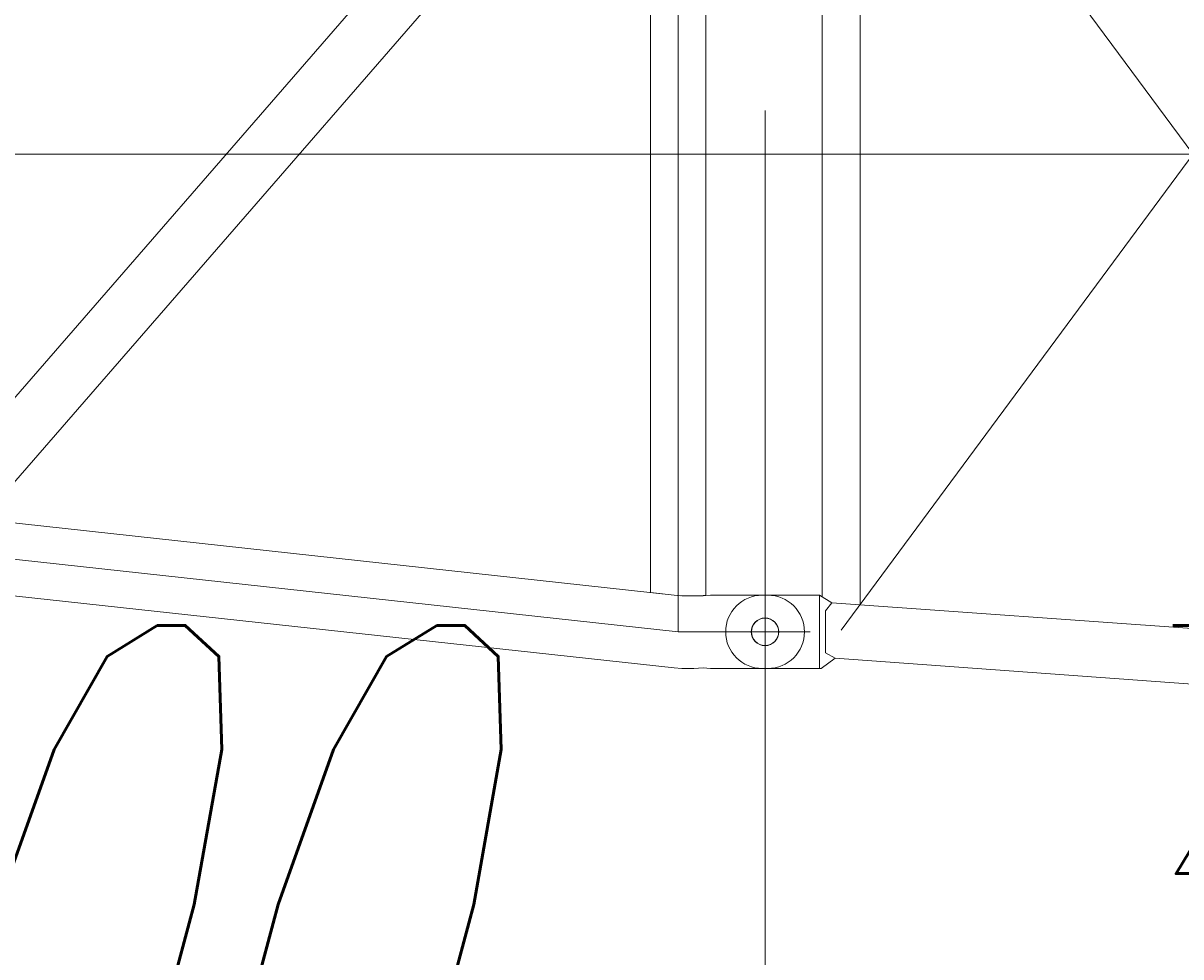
# Model space of a CAD drawing. Extents: x 8365 to 131642, y 1960 to 79602.
# Tile 98 of 121: x 81955 to 84085, y 60140 to 61859. Entities that reach past the tile are written whole.
import ezdxf
from ezdxf.enums import TextEntityAlignment as Align

# ---------------------------------------------------------------- set-up
doc = ezdxf.new("R2010")
doc.units = 0
doc.header["$LTSCALE"] = 100
doc.header["$MEASUREMENT"] = 0
doc.linetypes.add('CENTER', pattern=[50.5, 30, -9, 2.5, -9])
doc.linetypes.add('HIDDEN', pattern=[12.6, 8.4, -4.2])
doc.layers.add('1', color=7, linetype='Continuous')
doc.layers.add('11', color=7, linetype='Continuous')
doc.styles.get("Standard").update_dxf_attribs({"font": 'txt', "bigfont": 'bigfont'})
doc.dimstyles.get("Standard").update_dxf_attribs({"dimtxt": 0.18, "dimasz": 0.18, "dimexe": 0.18, "dimexo": 0.0625, "dimgap": 0.09, "dimtad": 0, "dimtih": 1, "dimtoh": 1, "dimdec": 4, "dimzin": 0, "dimdsep": 46, "dimtxsty": 'Standard', "dimcen": 0.09, "dimadec": 0, "dimazin": 0, "dimtfac": 1, "dimtdec": 4, "dimtofl": 0, "dimtmove": 0, "dimatfit": 0, "dimfxl": 1, "dimtolj": 1, "dimtzin": 0, "dimarcsym": 0})

# ---------------------------------------------------------------- blocks, each defined once
blk = doc.blocks.new('*G60')
at = {"layer": '11', "color": 7, "linetype": 'CENTER', "lineweight": 9}
for p, q in [((83460.3, 60741), (84830.3, 62595.7)), ((84830.3, 60640.5), (83460.3, 62493.6)), ((86320.3, 61618.1), (83320.3, 61618.1)), ((83320.3, 60804.6), (83320.3, 60671.6)), ((83265, 60738.1), (83391.8, 60738.1))]:
    blk.add_line(p, q, dxfattribs=at)
at = {"layer": '11', "color": 7, "linetype": 'Continuous', "lineweight": 9}
for p, q in [((83495.3, 62448.5), (83495.3, 60787.7)), ((83425.3, 60802.8), (83425.3, 62426.8)), ((83315.3, 60805.6), (83320.3, 60805.6)), ((83320.3, 60805.6), (83420.7, 60805.6)), ((83408.6, 60805.6), (83402.8, 60805.6)), ((83420.7, 60805.6), (83420.7, 60797.1)), ((83420.7, 60805.6), (83420.7, 60670.6)), ((83443.2, 60791.4), (83420.7, 60805.6)), ((83431.8, 60776.9), (83443.2, 60791.4)), ((83443.2, 60791.4), (86216.3, 60593.1)), ((83431.8, 60699.3), (83431.8, 60776.9)), ((83449.3, 60689.4), (83423.8, 60670.6)), ((83449.3, 60689.4), (83431.8, 60699.3)), ((86211.9, 60489.5), (83449.3, 60689.4)), ((83320.3, 60670.6), (83315.3, 60670.6)), ((83423.8, 60670.6), (83320.3, 60670.6)), ((83408.6, 60670.6), (83402.8, 60670.6))]:
    blk.add_line(p, q, dxfattribs=at)
at = {"layer": '11', "color": 7, "linetype": 'HIDDEN', "lineweight": 9}
blk.add_line((83431.8, 60699.3), (83431.8, 60776.9), dxfattribs=at)
at = {"layer": '11', "color": 7, "linetype": 'Continuous', "lineweight": 9}
blk.add_circle((83320.3, 60738.1), 25.5, dxfattribs=at)
for start, end in [(90, 180), (180, -90)]:
    blk.add_arc((83315.3, 60738.1), 67.5, start, end, dxfattribs=at)
blk = doc.blocks.new('*D134')
at = {"layer": '1', "color": 7, "linetype": 'Continuous', "lineweight": 9}
for p, q in [((83320.3, 58390), (83320.3, 61698.1)), ((80320.4, 58390), (80320.4, 60818.1)), ((83886, 58624.3), (82754.6, 59755.7)), ((80320.4, 59190), (81286.3, 59448.8)), ((80320.4, 59190), (83320.3, 59190)), ((80320.4, 59190), (81286.3, 58931.2))]:
    blk.add_line(p, q, dxfattribs=at)
at = {"layer": '1', "color": 7, "linetype": 'Continuous', "lineweight": 9, "oblique": 15, "width": 0.5}
blk.add_text('3000', height=1200, dxfattribs=at).set_placement((80620.3, 59190), align=Align.BOTTOM_LEFT)
blk = doc.blocks.new('*D135')
at = {"layer": '1', "color": 7, "linetype": 'Continuous', "lineweight": 9}
for p, q in [((86320.4, 58390), (86320.4, 61840.6)), ((85754.7, 59755.7), (86886.1, 58624.3)), ((83320.3, 59190), (86320.4, 59190))]:
    blk.add_line(p, q, dxfattribs=at)
at = {"layer": '1', "color": 7, "linetype": 'Continuous', "lineweight": 9, "oblique": 15, "width": 0.5}
blk.add_text('3000', height=1200, dxfattribs=at).set_placement((83620.4, 59190), align=Align.BOTTOM_LEFT)
blk = doc.blocks.new('*G154')
at = {"layer": '11', "color": 7, "linetype": 'CENTER', "lineweight": 9}
for p, q in [((83160.3, 62498.1), (83160.3, 60738.1)), ((83546.9, 61618.1), (80164.8, 61618.1)), ((81764.2, 60890.5), (83160.3, 60738.1)), ((83320.3, 60671.6), (83320.3, 60804.6)), ((83160.3, 60738.1), (83208.8, 60738.1)), ((83208.8, 60738.1), (83320.3, 60738.1)), ((83320.3, 60738.1), (83391.8, 60738.1)), ((83391.8, 60738.1), (83403.5, 60738.1))]:
    blk.add_line(p, q, dxfattribs=at)
at = {"layer": '11', "color": 7, "linetype": 'Continuous', "lineweight": 9}
for p, q in [((81764.2, 60968), (83035.3, 62431.6)), ((83109.5, 60810.6), (83109.5, 62431.6)), ((83211.1, 62431.6), (83211.1, 60805)), ((83109.5, 62362.2), (81878.7, 60944.9)), ((83153.3, 60805.8), (81778.3, 60955.9)), ((81763.9, 60823.4), (83153.3, 60672)), ((83163.9, 60804.6), (83109.5, 60810.6)), ((83206.6, 60805), (83163.9, 60804.6)), ((83195.6, 60804.6), (83167.3, 60804.6)), ((83206.6, 60804.6), (83195.6, 60804.6)), ((83211.1, 60805), (83206.6, 60805)), ((83211.1, 60805), (83219.9, 60805.6)), ((83219.9, 60805.6), (83320.3, 60805.6)), ((83232, 60805.6), (83237.8, 60805.6)), ((83320.3, 60805.6), (83325.3, 60805.6)), ((83153.3, 60672), (83167.3, 60670.5)), ((83167.3, 60670.5), (83189.2, 60670.5)), ((83189.2, 60670.5), (83206.6, 60671.6)), ((83206.6, 60671.6), (83219.9, 60670.6)), ((83219.9, 60670.6), (83320.3, 60670.6)), ((83232, 60670.6), (83237.8, 60670.6)), ((83320.3, 60670.6), (83325.3, 60670.6))]:
    blk.add_line(p, q, dxfattribs=at)
blk.add_circle((83320.3, 60738.1), 25, dxfattribs=at)
for start, end in [(0, 90), (-90, 0)]:
    blk.add_arc((83325.3, 60738.1), 67.5, start, end, dxfattribs=at)

msp = doc.modelspace()

# ---------------------------------------------------------------- block references
at = {"color": 7, "linetype": 'Continuous', "lineweight": 9}
for name in ['*G154', '*G60']:
    msp.add_blockref(name, (0, 0), dxfattribs=at)

# ---------------------------------------------------------------- dimensions: what is measured, and where the dimension line sits
at = {"layer": '1', "color": 7, "linetype": 'Continuous', "lineweight": 9}
for base, p1, p2, picture, middle in [((83320.30422, 59190), (83320.30422, 59190), (86320.42911, 61840.59435), '*D135', (84820.36666, 59190)), ((80320.36525, 59190), (80320.36525, 60818.10864), (83320.30422, 61698.12914), '*D134', (81820.33474, 59190))]:
    dim = msp.add_linear_dim(base=base, p1=p1, p2=p2, text='3000', dimstyle='Standard', dxfattribs=at)
    dim.commit()
    dim.dimension.update_dxf_attribs({"geometry": picture, "text_midpoint": middle})

doc.saveas('drawing.dxf')
